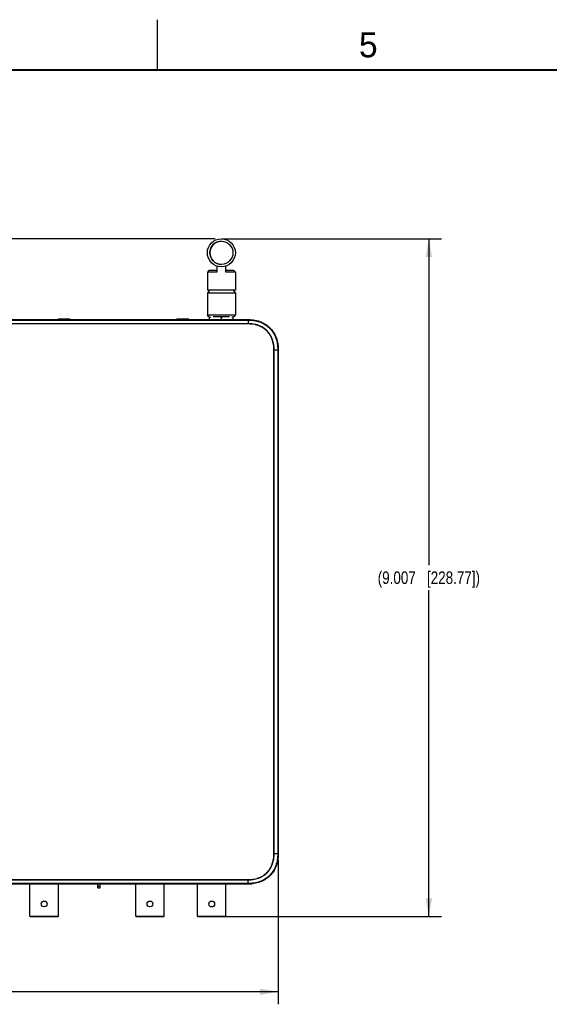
# Model space of a CAD drawing. Header units: inches. Extents: x 0 to 34, y 0 to 22.
# Tile 42 of 124: x 11.4 to 16.7, y 12.2 to 22. Entities that reach past the tile are written whole.
import ezdxf

# ---------------------------------------------------------------- set-up
doc = ezdxf.new("R2010")
doc.units = ezdxf.units.IN
doc.header["$LTSCALE"] = 1.87
doc.header["$MEASUREMENT"] = 0
doc.layers.get('0').update_dxf_attribs({"linetype": 'CONTINUOUS'})
doc.layers.add('02___PRT_ALL_AXES', color=7, linetype='CONTINUOUS')
doc.layers.add('DIMENSIONS', color=7, linetype='CONTINUOUS')
doc.styles.get("Standard").update_dxf_attribs({"font": 'txt', "width": 0.8})
doc.styles.add('TEXTSTYLE_2', font='txt')
doc.dimstyles.new('DIMSTYLE_1', dxfattribs={"dimtxt": 0.125, "dimasz": 0.18, "dimexe": 0.125, "dimexo": 0.0625, "dimgap": 0.0625, "dimtad": 0, "dimtih": 1, "dimtoh": 1, "dimdec": 3, "dimlfac": 1.333333, "dimzin": 4, "dimdsep": 46, "dimtxsty": 'STANDARD', "dimblk": '_FILLED', "dimblk1": '_FILLED', "dimblk2": '_FILLED', "dimcen": 0.09, "dimadec": 0, "dimazin": 0, "dimtp": 0.001, "dimtm": 0.001, "dimtfac": 1, "dimtdec": 3, "dimtofl": 0, "dimtmove": 0, "dimatfit": 3, "dimldrblk": '_FILLED', "dimfxl": 1, "dimtolj": 1, "dimtzin": 4, "dimarcsym": 0})

# ---------------------------------------------------------------- blocks, each defined once
blk = doc.blocks.new('_FILLED')
at = {"color": 0, "linetype": 'BYBLOCK'}
blk.add_solid([(0, 0), (-1, 0.174), (-1, -0.174)], dxfattribs=at)
blk = doc.blocks.new('*D1')
at = {"layer": 'DIMENSIONS', "color": 2, "linetype": 'CONTINUOUS'}
for p, q in [((13.3876, 19.8159), (15.5787, 19.8159)), ((15.4537, 19.8159), (15.4537, 16.5634)), ((15.4537, 13.061), (15.4537, 16.3134)), ((13.2167, 13.061), (15.5787, 13.061))]:
    blk.add_line(p, q, dxfattribs=at)
at = {"layer": 'DIMENSIONS', "color": 2, "linetype": 'CONTINUOUS', "xscale": 0.18, "yscale": 0.18, "zscale": 0.18}
for p, rotation in [((15.4537, 19.8159), 90), ((15.4537, 13.061), 270)]:
    blk.add_blockref('_FILLED', p, dxfattribs=dict(at, rotation=rotation))
at = {"layer": 'DIMENSIONS', "color": 2, "linetype": 'CONTINUOUS', "insert": (15.4537, 16.5009), "char_height": 0.125, "width": 1.625, "attachment_point": 2, "line_spacing_factor": 0.9}
blk.add_mtext('(9.007{\\Ftxt.shx;\\W1.000000;\\H0.125000; }[228.77])', dxfattribs=at)
blk = doc.blocks.new('*D2')
at = {"layer": 'DIMENSIONS', "color": 2, "linetype": 'CONTINUOUS'}
for p, q in [((6.4538, 13.6232), (6.4538, 12.1861)), ((13.9537, 13.6232), (13.9537, 12.1861)), ((6.4538, 12.3111), (9.4287, 12.3111)), ((13.9537, 12.3111), (10.9787, 12.3111))]:
    blk.add_line(p, q, dxfattribs=at)
at = {"layer": 'DIMENSIONS', "color": 2, "linetype": 'CONTINUOUS', "xscale": 0.18, "yscale": 0.18, "zscale": 0.18}
for p, rotation in [((6.4538, 12.3111), 180), ((13.9537, 12.3111), 360)]:
    blk.add_blockref('_FILLED', p, dxfattribs=dict(at, rotation=rotation))
at = {"layer": 'DIMENSIONS', "color": 2, "linetype": 'CONTINUOUS', "insert": (10.2037, 12.3736), "char_height": 0.125, "width": 1.425, "attachment_point": 2, "line_spacing_factor": 0.9}
blk.add_mtext('(10.000{\\Ftxt.shx;\\W1.000000;\\H0.125000; }[254])', dxfattribs=at)
blk = doc.blocks.new('*D3')
at = {"layer": 'DIMENSIONS', "color": 2, "linetype": 'CONTINUOUS'}
for p, q in [((5.7038, 19.8159), (5.7038, 20.1759)), ((13.325, 19.8159), (5.5788, 19.8159)), ((6.6912, 19.0106), (5.5788, 19.0106)), ((5.7038, 19.0106), (5.7038, 18.6506))]:
    blk.add_line(p, q, dxfattribs=at)
at = {"layer": 'DIMENSIONS', "color": 2, "linetype": 'CONTINUOUS', "xscale": 0.18, "yscale": 0.18, "zscale": 0.18}
for p, rotation in [((5.7038, 19.8159), 270), ((5.7038, 19.0106), 90)]:
    blk.add_blockref('_FILLED', p, dxfattribs=dict(at, rotation=rotation))
at = {"layer": 'DIMENSIONS', "color": 2, "linetype": 'CONTINUOUS', "insert": (5.7038, 19.4758), "char_height": 0.125, "width": 1.325, "attachment_point": 2, "line_spacing_factor": 0.9}
blk.add_mtext('1.074{\\Ftxt.shx;\\W1.000000;\\H0.125000; }[27.27]', dxfattribs=at)

msp = doc.modelspace()

# ---------------------------------------------------------------- linework, layer by layer
at = {"color": 2, "linetype": 'CONTINUOUS'}
msp.add_line((12.75002, 21.5), (12.75002, 22), dxfattribs=at)
at = {"color": 7, "linetype": 'CONTINUOUS'}
for p, q in [((13.34319, 19.54409), (13.34319, 19.48444)), ((13.43178, 19.48444), (13.43178, 19.54409)), ((13.26273, 19.49921), (13.24797, 19.48444)), ((13.24797, 19.48444), (13.24797, 19.30433)), ((13.34319, 19.48444), (13.24797, 19.48444)), ((13.34319, 19.49921), (13.26273, 19.49921)), ((13.51224, 19.49921), (13.43178, 19.49921)), ((13.527, 19.48444), (13.43178, 19.48444)), ((13.51224, 19.49921), (13.527, 19.48444)), ((13.527, 19.48444), (13.527, 19.30433)), ((13.27011, 19.30433), (13.24797, 19.2748)), ((13.527, 19.30433), (13.24797, 19.30433)), ((13.527, 19.2748), (13.24797, 19.2748)), ((13.24797, 19.2748), (13.24797, 19.05334)), ((13.50486, 19.30433), (13.527, 19.2748)), ((13.527, 19.2748), (13.527, 19.05334)), ((13.527, 19.05334), (13.24797, 19.05334)), ((13.26273, 19.03858), (13.24797, 19.05334)), ((13.51224, 19.03858), (13.527, 19.05334)), ((13.65374, 18.96762), (6.75373, 18.96763)), ((6.75374, 19.01064), (13.65374, 19.01064)), ((6.75374, 19.007), (13.65374, 19.007)), ((6.75374, 19.00611), (13.65374, 19.00611)), ((13.65374, 18.9697), (6.75374, 18.9697)), ((11.87359, 19.01558), (11.77028, 19.01558)), ((13.05469, 19.01558), (12.95138, 19.01558)), ((13.26937, 19.03858), (13.26273, 19.03858)), ((13.26937, 19.0107), (13.26937, 19.03858)), ((13.27341, 19.01069), (13.26937, 19.01392)), ((13.46926, 19.03858), (13.30572, 19.03858)), ((13.38749, 19.01392), (13.38345, 19.01069)), ((13.38749, 19.01392), (13.38749, 19.03068)), ((13.39152, 19.01069), (13.38749, 19.01392)), ((13.5056, 19.01392), (13.50157, 19.01069)), ((13.51224, 19.03858), (13.5056, 19.03858)), ((13.5056, 19.0107), (13.5056, 19.03858)), ((13.65374, 19.01064), (13.65374, 18.9676)), ((13.91063, 18.7107), (13.91276, 18.7107)), ((13.91065, 13.6857), (13.91066, 18.71071)), ((13.91273, 18.7107), (13.95367, 18.7107)), ((13.91273, 13.6857), (13.91273, 18.7107)), ((13.94914, 18.7107), (13.94914, 13.6857)), ((13.95003, 18.7107), (13.95003, 13.6857)), ((13.95367, 18.7107), (13.95367, 13.6857)), ((13.95367, 13.6857), (13.91063, 13.6857)), ((6.75373, 13.42879), (13.65374, 13.42878)), ((6.75374, 13.4267), (13.65374, 13.4267)), ((13.65374, 13.3903), (6.75374, 13.3903)), ((13.65374, 13.3894), (6.75374, 13.3894)), ((6.85874, 13.3883), (13.54874, 13.3883)), ((11.48175, 13.06556), (11.48175, 13.3883)), ((11.76522, 13.06556), (11.76522, 13.3883)), ((12.15674, 13.3482), (12.15674, 13.3883)), ((12.15674, 13.3632), (12.18074, 13.3632)), ((12.15674, 13.3482), (12.18074, 13.3482)), ((12.18074, 13.3482), (12.18074, 13.3883)), ((12.53475, 13.06556), (12.53475, 13.3883)), ((12.81822, 13.06556), (12.81822, 13.3883)), ((13.14975, 13.06542), (13.14975, 13.3883)), ((13.43322, 13.06542), (13.43322, 13.3883)), ((13.65208, 13.38748), (13.65374, 13.38744)), ((13.65366, 13.38744), (13.65629, 13.3874)), ((13.65374, 13.42881), (13.65374, 13.42668)), ((13.65374, 13.38744), (13.65374, 13.4267)), ((13.65629, 13.3874), (13.65883, 13.38737)), ((13.65883, 13.38737), (13.66125, 13.38735)), ((13.66125, 13.38735), (13.66354, 13.38735)), ((13.66272, 13.38735), (13.68592, 13.38761)), ((13.66354, 13.38735), (13.66572, 13.38735)), ((13.66572, 13.38735), (13.66778, 13.38736)), ((13.66778, 13.38736), (13.67065, 13.38739)), ((13.67065, 13.38739), (13.67327, 13.38743)), ((13.67327, 13.38743), (13.68082, 13.38757)), ((13.68082, 13.38757), (13.68232, 13.38759)), ((13.68232, 13.38759), (13.68319, 13.3876)), ((13.68319, 13.3876), (13.68396, 13.38761)), ((13.68592, 13.38761), (13.68759, 13.38747)), ((13.68597, 13.38759), (13.68634, 13.38757)), ((13.68766, 13.38744), (13.68787, 13.38726)), ((13.6896, 13.38736), (13.6896, 13.38742)), ((11.48175, 13.06556), (11.76522, 13.06556)), ((11.48618, 13.06113), (11.76079, 13.06113)), ((12.53475, 13.06556), (12.81822, 13.06556)), ((12.53918, 13.06113), (12.81379, 13.06113)), ((13.14975, 13.06542), (13.43322, 13.06542)), ((13.15418, 13.06099), (13.42879, 13.06099))]:
    msp.add_line(p, q, dxfattribs=at)
at = {"color": 7, "linetype": 'CONTINUOUS', "const_width": 0.02}
msp.add_lwpolyline([(33.50002, 21.5), (0.50002, 21.5)], dxfattribs=at)
at = {"color": 7, "linetype": 'CONTINUOUS'}
msp.add_lwpolyline([(13.68396, 13.38761), (13.68462, 13.38761), (13.68492, 13.38761), (13.68519, 13.38761), (13.68544, 13.3876), (13.68567, 13.3876), (13.68586, 13.38759), (13.68597, 13.38759)], dxfattribs=at)
for centre in [(11.62349, 13.18633), (12.67649, 13.18633), (13.29149, 13.18619)]:
    msp.add_circle(centre, 0.02923, dxfattribs=at)
for centre, radius, start, end in [((13.38749, 19.67637), 0.11516, 90, 270), ((11.77028, 19.00081), 0.01476, 90, 137.884589), ((11.87359, 19.00081), 0.01476, 42.115411, 90), ((12.95138, 19.00081), 0.01476, 90, 137.884589), ((13.05469, 19.00081), 0.01476, 42.115411, 90), ((13.65374, 18.60279), 0.40792, 89.68951, 90.000227), ((13.55096, 18.71073), 0.40278, 359.996504, 1.234359), ((13.54998, 13.6857), 0.40376, 359.327092, 0.000969), ((13.6636, 13.8955), 0.50815, 268.887547, 269.697712), ((13.66372, 13.9112), 0.52385, 269.694263, 269.890602), ((13.6889, 13.39483), 0.0075, 268.177353, 275.365465), ((13.65508, 13.75494), 0.3692, 275.364894, 276.086966), ((11.48618, 13.06556), 0.00443, 180, 270), ((11.76079, 13.06556), 0.00443, 270, 360), ((12.53918, 13.06556), 0.00443, 180, 270), ((12.81379, 13.06556), 0.00443, 270, 360), ((13.15418, 13.06542), 0.00443, 180, 270), ((13.42879, 13.06542), 0.00443, 270, 360)]:
    msp.add_arc(centre, radius, start, end, dxfattribs=at)
for points, knots in [([(13.26937, 19.03068), (13.2703, 19.03155), (13.27416, 19.03474), (13.27861, 19.03714), (13.28205, 19.03858)], [0, 0, 0, 0, 0.25465, 1, 1, 1, 1]), ([(13.37481, 19.03858), (13.37594, 19.03811), (13.38048, 19.03603), (13.38473, 19.03324), (13.38749, 19.03068)], [0, 0, 0, 0, 0.246886, 1, 1, 1, 1]), ([(13.38749, 19.03068), (13.38842, 19.03155), (13.39227, 19.03474), (13.39673, 19.03714), (13.40017, 19.03858)], [0, 0, 0, 0, 0.2546495, 1, 1, 1, 1]), ([(13.49292, 19.03858), (13.49406, 19.03811), (13.4986, 19.03603), (13.50285, 19.03324), (13.5056, 19.03068)], [0, 0, 0, 0, 0.2468865, 1, 1, 1, 1]), ([(13.65374, 19.01064), (13.66368, 19.01064), (13.68358, 19.00991), (13.72311, 19.00524), (13.77156, 18.99301), (13.81677, 18.97142), (13.84932, 18.94845), (13.87162, 18.92852), (13.89153, 18.90622), (13.91448, 18.87368), (13.93605, 18.82849), (13.94828, 18.78005), (13.95294, 18.74054), (13.95367, 18.72065), (13.95367, 18.7107)], [0, 0, 0, 0, 0.0625397, 0.1250831, 0.250054, 0.3750009, 0.4375525, 0.5000952, 0.5626313, 0.625161, 0.750037, 0.8749495, 0.9374739, 1, 1, 1, 1]), ([(13.65374, 19.007), (13.66356, 19.007), (13.68322, 19.00629), (13.72227, 19.00169), (13.77014, 18.98963), (13.81481, 18.96834), (13.84697, 18.94566), (13.86901, 18.92598), (13.88869, 18.90394), (13.91137, 18.87178), (13.93266, 18.82711), (13.94472, 18.77924), (13.94932, 18.74019), (13.95003, 18.72053), (13.95003, 18.7107)], [0, 0, 0, 0, 0.0625376, 0.1250734, 0.250009, 0.3749078, 0.4374488, 0.4999966, 0.5625464, 0.6250901, 0.7499911, 0.8749266, 0.9374624, 1, 1, 1, 1]), ([(13.65374, 19.00611), (13.66353, 19.0061), (13.68314, 19.00539), (13.72206, 19.00081), (13.76979, 18.98879), (13.81433, 18.96757), (13.8464, 18.94497), (13.86838, 18.92535), (13.888, 18.90337), (13.91061, 18.8713), (13.93183, 18.82676), (13.94384, 18.77903), (13.94843, 18.7401), (13.94914, 18.7205), (13.94914, 18.7107)], [0, 0, 0, 0, 0.0625376, 0.1250734, 0.2500091, 0.3749079, 0.4374488, 0.4999966, 0.5625464, 0.62509, 0.7499909, 0.8749266, 0.9374624, 1, 1, 1, 1]), ([(13.91279, 18.7107), (13.91283, 18.7279), (13.91091, 18.75378), (13.90407, 18.78754), (13.89669, 18.81232), (13.88692, 18.83626), (13.87462, 18.85902), (13.85981, 18.88024), (13.84263, 18.89959), (13.82328, 18.91677), (13.80206, 18.93158), (13.77929, 18.94389), (13.75535, 18.95366), (13.73057, 18.96104), (13.69681, 18.96788), (13.67093, 18.9698), (13.65374, 18.96974)], [0, 0, 0, 0, 0.124924, 0.1874367, 0.2499489, 0.3124571, 0.3749638, 0.437472, 0.4999839, 0.5625019, 0.6250231, 0.687543, 0.7500592, 0.8125718, 0.8750825, 1, 1, 1, 1]), ([(13.91066, 18.71071), (13.91067, 18.71498), (13.91055, 18.72352), (13.90984, 18.73631), (13.90861, 18.74906), (13.90629, 18.76598), (13.90205, 18.78693), (13.89475, 18.81151), (13.88506, 18.83527), (13.87287, 18.85785), (13.85818, 18.8789), (13.84114, 18.8981), (13.82194, 18.91514), (13.80089, 18.92983), (13.7783, 18.94203), (13.75454, 18.95171), (13.72996, 18.95902), (13.70483, 18.96411), (13.6836, 18.96656), (13.66655, 18.96753), (13.65801, 18.96763), (13.65374, 18.96762)], [0, 0, 0, 0, 0.0312543, 0.0625086, 0.0937642, 0.1250193, 0.1875173, 0.2500146, 0.312508, 0.3749998, 0.437493, 0.49999, 0.5624929, 0.6249992, 0.6875042, 0.7500055, 0.8125032, 0.8749991, 0.9374937, 0.9687472, 1, 1, 1, 1]), ([(13.65595, 19.0107), (13.68008, 19.01057), (13.72473, 19.00596), (13.78201, 18.98898), (13.83119, 18.96316), (13.87251, 18.92948), (13.90619, 18.88816), (13.93201, 18.83898), (13.94849, 18.78339), (13.95318, 18.74101), (13.95364, 18.7194)], [0, 0, 0, 0, 0.1235712, 0.2509084, 0.3782457, 0.5055829, 0.6329201, 0.7602573, 0.8875946, 1, 1, 1, 1]), ([(13.95003, 13.6857), (13.95003, 13.67588), (13.94932, 13.65621), (13.94472, 13.61717), (13.93266, 13.5693), (13.91137, 13.52463), (13.88869, 13.49247), (13.86901, 13.47043), (13.84697, 13.45075), (13.81481, 13.42807), (13.77014, 13.40678), (13.72227, 13.39472), (13.68322, 13.39012), (13.66356, 13.3894), (13.65374, 13.3894)], [0, 0, 0, 0, 0.0625376, 0.1250734, 0.250009, 0.3749078, 0.4374488, 0.4999966, 0.5625464, 0.6250901, 0.7499911, 0.8749266, 0.9374624, 1, 1, 1, 1]), ([(13.65374, 13.42878), (13.65801, 13.42877), (13.66655, 13.42889), (13.67934, 13.4296), (13.69209, 13.43083), (13.70901, 13.43315), (13.72996, 13.43739), (13.75454, 13.44469), (13.7783, 13.45438), (13.80088, 13.46657), (13.82193, 13.48126), (13.84113, 13.4983), (13.85817, 13.5175), (13.87286, 13.53855), (13.88506, 13.56114), (13.89475, 13.5849), (13.90206, 13.60948), (13.90714, 13.63461), (13.90959, 13.65584), (13.91056, 13.67289), (13.91066, 13.68143), (13.91065, 13.6857)], [0, 0, 0, 0, 0.0312543, 0.0625086, 0.0937642, 0.1250193, 0.1875173, 0.2500146, 0.312508, 0.3749998, 0.437493, 0.49999, 0.5624929, 0.6249992, 0.6875042, 0.7500055, 0.8125032, 0.8749991, 0.9374937, 0.9687472, 1, 1, 1, 1]), ([(13.65374, 13.42665), (13.67093, 13.42661), (13.69681, 13.42853), (13.73057, 13.43537), (13.75535, 13.44274), (13.77929, 13.45252), (13.80205, 13.46482), (13.82327, 13.47963), (13.84262, 13.49681), (13.8598, 13.51616), (13.87461, 13.53738), (13.88692, 13.56014), (13.89669, 13.58409), (13.90408, 13.60887), (13.91091, 13.64263), (13.91283, 13.66851), (13.91277, 13.6857)], [0, 0, 0, 0, 0.124924, 0.1874367, 0.2499489, 0.3124571, 0.3749638, 0.437472, 0.4999839, 0.5625019, 0.6250231, 0.687543, 0.7500592, 0.8125718, 0.8750825, 1, 1, 1, 1]), ([(13.94914, 13.6857), (13.94914, 13.67591), (13.94843, 13.6563), (13.94384, 13.61737), (13.93183, 13.56965), (13.91061, 13.52511), (13.888, 13.49304), (13.86838, 13.47106), (13.8464, 13.45144), (13.81433, 13.42883), (13.76979, 13.40761), (13.72206, 13.39559), (13.68314, 13.39101), (13.66353, 13.3903), (13.65374, 13.3903)], [0, 0, 0, 0, 0.0625376, 0.1250734, 0.2500091, 0.3749079, 0.4374488, 0.4999966, 0.5625464, 0.62509, 0.7499909, 0.8749266, 0.9374624, 1, 1, 1, 1]), ([(13.95367, 13.6857), (13.95367, 13.67647), (13.95304, 13.65799), (13.94904, 13.62127), (13.94064, 13.58509), (13.92748, 13.55054), (13.91518, 13.52566), (13.9004, 13.50216), (13.88322, 13.48036), (13.86383, 13.46051), (13.84247, 13.44279), (13.81934, 13.42745), (13.7866, 13.41031), (13.74281, 13.39496), (13.70624, 13.38889), (13.68787, 13.38726)], [0, 0, 0, 0, 0.0625195, 0.1250435, 0.2499963, 0.3125394, 0.3750861, 0.4376226, 0.5001533, 0.5626771, 0.6251933, 0.6877049, 0.7502125, 0.8750926, 1, 1, 1, 1]), ([(13.95371, 13.68095), (13.95346, 13.66032), (13.94968, 13.62045), (13.93559, 13.56752), (13.91344, 13.52033), (13.88413, 13.47966), (13.8478, 13.44539), (13.8042, 13.41773), (13.7538, 13.39782), (13.71477, 13.39001), (13.69423, 13.38782)], [0, 0, 0, 0, 0.1182141, 0.2454463, 0.3726785, 0.4999106, 0.6271428, 0.754375, 0.8816072, 1, 1, 1, 1]), ([(13.54874, 13.3883), (13.56768, 13.3883), (13.60213, 13.38818), (13.63658, 13.38779), (13.65208, 13.38748)], [0, 0, 0, 0, 0.5499384, 1, 1, 1, 1])]:
    msp.add_open_spline(points, degree=3, knots=knots, dxfattribs=at)
msp.add_open_spline([(13.68759, 13.38747), (13.68762, 13.38746), (13.68764, 13.38746), (13.68766, 13.38744)], degree=3, dxfattribs=at)
at = {"layer": '02___PRT_ALL_AXES', "color": 7, "linetype": 'CONTINUOUS'}
for radius in [0.13952, 0.11516]:
    msp.add_circle((13.38749, 19.67637), radius, dxfattribs=at)

# ---------------------------------------------------------------- texts
at = {"color": 2, "linetype": 'CONTINUOUS', "insert": (14.75766, 21.87474), "char_height": 0.25, "width": 0.25, "attachment_point": 1, "line_spacing_factor": 0.9, "style": 'TEXTSTYLE_2'}
msp.add_mtext('5', dxfattribs=at)

# ---------------------------------------------------------------- dimensions: what is measured, and where the dimension line sits
at = {"layer": 'DIMENSIONS', "color": 2, "linetype": 'CONTINUOUS'}
dim = msp.add_linear_dim(base=(5.7038, 19.81589), p1=(6.75374, 19.01064), p2=(13.38749, 19.81589), angle=90, dimstyle='DIMSTYLE_1', dxfattribs=at)
dim.commit()
dim.dimension.update_dxf_attribs({"geometry": '*D3', "text_midpoint": (5.7038, 19.41326), "dimtype": 160})
dim = msp.add_linear_dim(base=(15.45367, 13.06099), p1=(13.32513, 19.81589), p2=(13.1542, 13.06099), angle=270, text='(<>)', dimstyle='DIMSTYLE_1', dxfattribs=at)
dim.commit()
dim.dimension.update_dxf_attribs({"geometry": '*D1', "text_midpoint": (15.45367, 16.43844), "dimtype": 160})
dim = msp.add_linear_dim(base=(13.95367, 12.31113), p1=(6.4538, 13.6857), p2=(13.95367, 13.6857), text='(<>)', dimstyle='DIMSTYLE_1', dxfattribs=at)
dim.commit()
dim.dimension.update_dxf_attribs({"geometry": '*D2', "text_midpoint": (10.20374, 12.31113), "dimtype": 160})

doc.saveas('drawing.dxf')
